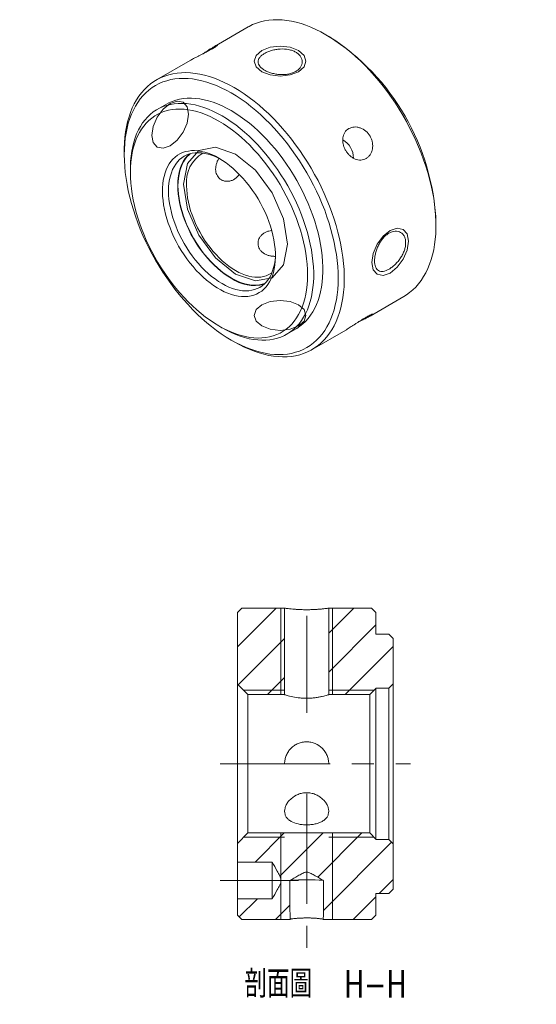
# Model space of a CAD drawing. Header units: millimetres. Extents: x 54 to 213, y 43 to 192.
# Tile 2 of 2: x 153 to 213, y 43 to 157. Entities that reach past the tile are written whole.
import ezdxf

# ---------------------------------------------------------------- set-up
doc = ezdxf.new("R2010")
doc.units = ezdxf.units.MM
doc.linetypes.add('CENTERX2', pattern=[20.32, 12.7, -2.54, 2.54, -2.54])
doc.layers.get('0').update_dxf_attribs({"lineweight": 18})
doc.layers.add('FORMAT', color=7, linetype='Continuous', lineweight=18)
doc.styles.add('SLDTEXTSTYLE0', font='txt.shx', dxfattribs={"width": 0.75})
doc.styles.add('SLDTEXTSTYLE1', font='txt.shx', dxfattribs={"width": 0.75, "bigfont": 'bigfont.shx'})

# ---------------------------------------------------------------- blocks, each defined once
blk = doc.blocks.new('SW_NOTE_0')
at = {"layer": 'FORMAT', "color": 0, "char_height": 3.175, "attachment_point": 2}
for s, insert, width, style in [('\\M+19655\\M+196CA\\M+19AA4', (6.25, 4.09), 17.6477, 'SLDTEXTSTYLE1'), ('H-H', (17.46, 4.09), 12.7, 'SLDTEXTSTYLE0')]:
    blk.add_mtext(s, dxfattribs=dict(at, insert=insert, width=width, style=style))

msp = doc.modelspace()

# ---------------------------------------------------------------- hatches: boundary and pattern name
at = {"linetype": 'Continuous', "lineweight": 0}
h = msp.add_hatch(dxfattribs=at)
h.set_pattern_fill('ANSI31', style=0, pattern_type=0)
h.paths.add_polyline_path([(183.78, 88.51), (178.83, 88.51), (178.33, 88.01), (178.33, 79.71), (179.53, 78.51), (183.78, 78.51)], flags=0)
h = msp.add_hatch(dxfattribs=at)
h.set_pattern_fill('ANSI31', style=0, pattern_type=0)
h.paths.add_polyline_path([(195.83, 85.51), (194.33, 85.51), (194.33, 88.01), (193.83, 88.51), (188.88, 88.51), (188.88, 78.51), (193.63, 78.51), (194.33, 79.21), (194.33, 79.26), (195.83, 79.26), (196.33, 79.76), (196.33, 85.01)], flags=0)
h = msp.add_hatch(dxfattribs=at)
h.set_pattern_fill('ANSI31', style=0, pattern_type=0)
edge = h.paths.add_edge_path(flags=0)
edge.add_line((184.37, 57), (184.38, 54.75))
edge.add_line((184.38, 54.75), (184.4, 52.51))
edge.add_line((184.4, 52.51), (184.37, 57))
edge.add_spline(control_points=[(184.37, 57), (184.49, 57.07), (184.6, 57.14), (184.72, 57.21), (185.13, 57.45), (185.53, 57.7), (185.96, 57.89), (186.06, 57.93), (186.16, 57.96), (186.26, 57.98), (186.34, 57.98), (186.42, 57.98), (186.49, 57.96), (186.6, 57.93), (186.71, 57.88), (186.81, 57.83), (186.99, 57.75), (187.17, 57.65), (187.35, 57.55), (187.66, 57.37), (187.97, 57.19), (188.28, 57)], knot_values=[0, 0, 0, 0, 0.413824, 0.413824, 0.413824, 1.826621, 1.826621, 1.826621, 2.14097, 2.14097, 2.14097, 2.37821, 2.37821, 2.37821, 2.719102, 2.719102, 2.719102, 3.323323, 3.323323, 3.323323, 4.405693, 4.405693, 4.405693, 4.405693], weights=[1, 1, 1, 1, 1, 1, 1, 1, 1, 1, 1, 1, 1, 1, 1, 1, 1, 1, 1, 1, 1, 1], degree=3, periodic=0)
edge.add_line((188.25, 52.51), (188.27, 54.75))
edge.add_line((188.27, 54.75), (188.28, 57))
edge.add_line((188.25, 52.51), (193.83, 52.51))
edge.add_line((193.83, 52.51), (194.33, 53.01))
edge.add_line((194.33, 53.01), (194.33, 55.51))
edge.add_line((194.33, 55.51), (195.83, 55.51))
edge.add_line((195.83, 55.51), (196.33, 56.01))
edge.add_line((196.33, 56.01), (196.33, 61.26))
edge.add_line((196.33, 61.26), (195.83, 61.76))
edge.add_line((195.83, 61.76), (194.33, 61.76))
edge.add_line((194.33, 61.76), (194.33, 61.81))
edge.add_line((194.33, 61.81), (193.63, 62.51))
edge.add_line((193.63, 62.51), (179.53, 62.51))
edge.add_line((179.53, 62.51), (178.33, 61.31))
edge.add_line((178.33, 61.31), (178.33, 59.13))
edge.add_line((178.33, 59.13), (182.33, 59.13))
edge.add_spline(control_points=[(182.33, 59.13), (182.36, 59.07), (182.4, 59), (182.43, 58.94), (182.72, 58.45), (183.03, 57.97), (183.26, 57.45), (183.31, 57.34), (183.35, 57.23), (183.37, 57.11), (183.38, 57.02), (183.37, 56.93), (183.35, 56.85), (183.33, 56.73), (183.28, 56.62), (183.23, 56.52), (183.14, 56.32), (183.04, 56.14), (182.93, 55.95), (182.74, 55.6), (182.53, 55.25), (182.33, 54.9)], knot_values=[0, 0, 0, 0, 0.212581, 0.212581, 0.212581, 1.91977, 1.91977, 1.91977, 2.285654, 2.285654, 2.285654, 2.54363, 2.54363, 2.54363, 2.899167, 2.899167, 2.899167, 3.538268, 3.538268, 3.538268, 4.746514, 4.746514, 4.746514, 4.746514], weights=[1, 1, 1, 1, 1, 1, 1, 1, 1, 1, 1, 1, 1, 1, 1, 1, 1, 1, 1, 1, 1, 1], degree=3, periodic=0)
edge.add_line((182.33, 54.9), (178.33, 54.9))
edge.add_line((178.33, 54.9), (178.33, 53.01))
edge.add_line((178.33, 53.01), (178.83, 52.51))
edge.add_line((178.83, 52.51), (184.4, 52.51))

# ---------------------------------------------------------------- linework, layer by layer
at = {"color": 7, "linetype": 'Continuous', "lineweight": 15}
for p, q in [((179.56, 155.71), (175.66, 153.46)), ((188.91, 154.61), (188.56, 154.82)), ((172.84, 151.83), (168.95, 149.59)), ((170.1, 146.79), (169.04, 146.17)), ((165.22, 141.35), (165.22, 140.94)), ((165.93, 139.31), (165.93, 138.9)), ((201.28, 132.77), (201.28, 133.18)), ((193.66, 122.29), (197.56, 124.53)), ((176.18, 121.14), (176.53, 120.94)), ((184.04, 120.19), (185.1, 120.8)), ((186.95, 118.41), (190.84, 120.66)), ((177.59, 119.51), (177.95, 119.3)), ((178.83, 88.51), (178.33, 88.01)), ((178.33, 79.71), (178.33, 88.01)), ((178.83, 88.51), (183.78, 88.51)), ((183.78, 88.51), (183.78, 78.51)), ((188.88, 78.51), (188.88, 88.51)), ((188.88, 88.51), (193.83, 88.51)), ((194.33, 88.01), (193.83, 88.51)), ((194.33, 88.01), (194.33, 85.51)), ((194.33, 85.51), (195.83, 85.51)), ((196.33, 85.01), (195.83, 85.51)), ((196.33, 85.01), (196.33, 79.76)), ((178.33, 79.71), (179.53, 78.51)), ((178.33, 61.31), (178.33, 79.71)), ((195.83, 79.26), (196.33, 79.76)), ((196.33, 79.76), (196.33, 61.26)), ((193.63, 78.51), (194.33, 79.21)), ((195.83, 79.26), (194.33, 79.26)), ((194.33, 79.26), (194.33, 79.21)), ((194.33, 79.21), (194.33, 61.81)), ((195.83, 61.76), (195.83, 79.26)), ((179.53, 78.51), (179.53, 62.51)), ((183.78, 78.51), (179.53, 78.51)), ((193.63, 78.51), (188.88, 78.51)), ((193.63, 62.51), (193.63, 78.51)), ((188.88, 70.51), (183.78, 70.51)), ((179.53, 62.51), (178.33, 61.31)), ((179.53, 62.51), (193.63, 62.51)), ((194.33, 61.81), (193.63, 62.51)), ((194.33, 61.81), (194.33, 61.76)), ((194.33, 61.76), (195.83, 61.76)), ((196.33, 61.26), (195.83, 61.76)), ((178.33, 59.13), (178.33, 61.31)), ((196.33, 61.26), (196.33, 56.01)), ((182.33, 59.13), (178.33, 59.13)), ((178.33, 59.13), (178.33, 54.9)), ((182.33, 59.13), (182.33, 54.9)), ((195.83, 55.51), (196.33, 56.01)), ((178.33, 53.01), (178.33, 54.9)), ((178.33, 54.9), (182.33, 54.9)), ((195.83, 55.51), (194.33, 55.51)), ((194.33, 55.51), (194.33, 53.01)), ((178.33, 53.01), (178.83, 52.51)), ((184.4, 52.51), (178.83, 52.51)), ((193.83, 52.51), (188.25, 52.51)), ((193.83, 52.51), (194.33, 53.01))]:
    msp.add_line(p, q, dxfattribs=at)
at = {"color": 7, "linetype": 'Continuous', "lineweight": 0}
for p, q in [((183.33, 78.51), (183.33, 88.51)), ((183.33, 88.51), (183.33, 78.51)), ((189.33, 78.51), (189.33, 88.51)), ((189.33, 88.51), (189.33, 78.51)), ((183.78, 79.01), (179.03, 79.01)), ((194.13, 79.01), (188.88, 79.01)), ((183.78, 62.01), (179.03, 62.01)), ((183.33, 52.51), (183.33, 62.51)), ((183.33, 62.51), (183.33, 52.51)), ((194.13, 62.01), (188.88, 62.01)), ((189.33, 52.51), (189.33, 62.51)), ((189.33, 62.51), (189.33, 52.51))]:
    msp.add_line(p, q, dxfattribs=at)
at = {"color": 7, "linetype": 'Continuous', "lineweight": 15}
for points in [[(197.56, 124.53), (197.86, 124.72), (198.24, 125), (198.61, 125.3), (198.96, 125.64), (199.28, 126.01), (199.58, 126.41), (199.86, 126.84), (200.11, 127.29), (200.34, 127.77), (200.55, 128.28), (200.73, 128.81), (200.89, 129.36), (201.02, 129.94), (201.12, 130.54), (201.2, 131.15), (201.26, 131.79), (201.28, 132.44), (201.28, 133.11), (201.26, 133.79), (201.2, 134.49), (201.12, 135.2), (201.02, 135.92), (200.89, 136.65), (200.73, 137.38), (200.55, 138.12), (200.34, 138.87), (200.11, 139.61), (199.86, 140.36), (199.58, 141.11), (199.28, 141.85), (198.96, 142.6), (198.61, 143.33), (198.24, 144.06), (197.86, 144.78), (197.45, 145.5), (197.03, 146.2), (196.59, 146.89), (196.13, 147.56), (195.66, 148.22), (195.17, 148.86), (194.67, 149.49), (194.15, 150.09), (193.63, 150.68), (193.09, 151.24), (192.55, 151.78), (191.99, 152.29), (191.43, 152.78), (190.86, 153.25), (190.29, 153.68), (189.71, 154.09), (189.14, 154.47), (188.56, 154.82), (187.98, 155.14), (187.4, 155.43), (186.82, 155.68), (186.25, 155.91), (185.68, 156.1), (185.12, 156.26), (184.57, 156.38), (184.02, 156.47), (183.49, 156.53), (182.96, 156.55), (182.45, 156.54), (181.94, 156.5), (181.46, 156.42), (180.98, 156.31), (180.52, 156.16), (180.08, 155.98), (179.66, 155.77), (179.56, 155.71)], [(165.22, 141.35), (165.23, 141.68), (165.25, 142.33), (165.3, 142.97), (165.38, 143.59), (165.49, 144.18), (165.62, 144.76), (165.78, 145.31), (165.96, 145.84), (166.16, 146.35), (166.39, 146.83), (166.65, 147.28), (166.93, 147.71), (167.23, 148.11), (167.55, 148.48), (167.9, 148.82), (168.26, 149.12), (168.65, 149.4), (169.05, 149.65), (169.48, 149.86), (169.92, 150.04), (170.38, 150.18), (170.85, 150.3), (171.34, 150.37), (171.84, 150.42), (172.35, 150.43), (172.88, 150.41), (173.42, 150.35), (173.96, 150.26), (174.52, 150.13), (175.08, 149.98), (175.65, 149.78), (176.22, 149.56), (176.79, 149.3), (177.37, 149.02), (177.95, 148.7)], [(177.6, 148.08), (177.03, 148.4), (176.45, 148.68), (175.89, 148.93), (175.32, 149.15), (174.76, 149.34), (174.21, 149.49), (173.66, 149.61), (173.13, 149.7), (172.6, 149.75), (172.08, 149.77), (171.58, 149.75), (171.08, 149.7), (170.6, 149.62), (170.14, 149.5), (169.69, 149.35), (169.26, 149.17), (168.85, 148.95), (168.45, 148.7), (168.08, 148.42), (167.72, 148.11), (167.39, 147.76), (167.08, 147.39), (166.79, 146.99), (166.52, 146.56), (166.28, 146.1), (166.06, 145.62), (165.86, 145.11), (165.69, 144.58), (165.55, 144.02), (165.43, 143.44), (165.34, 142.84), (165.28, 142.23), (165.24, 141.59), (165.22, 140.94), (165.24, 140.27), (165.28, 139.59), (165.34, 138.9), (165.43, 138.19), (165.55, 137.48), (165.69, 136.76), (165.86, 136.03), (166.06, 135.29), (166.28, 134.56), (166.52, 133.82), (166.79, 133.08), (167.08, 132.35), (167.39, 131.61), (167.72, 130.88), (168.08, 130.16), (168.45, 129.45), (168.85, 128.74), (169.26, 128.05), (169.69, 127.37), (170.14, 126.7), (170.6, 126.04), (171.08, 125.41), (171.58, 124.79), (172.08, 124.19), (172.6, 123.61), (173.13, 123.05), (173.66, 122.52), (174.21, 122.01), (174.76, 121.52), (175.32, 121.06), (175.89, 120.63), (176.45, 120.23), (177.03, 119.85), (177.6, 119.51), (178.17, 119.19), (178.74, 118.91), (179.31, 118.66), (179.87, 118.44), (180.43, 118.25), (180.98, 118.1), (181.53, 117.98), (182.07, 117.89), (182.59, 117.84), (183.11, 117.82), (183.62, 117.84), (184.11, 117.89), (184.59, 117.97), (185.05, 118.09), (185.5, 118.24), (185.93, 118.42), (186.35, 118.64), (186.74, 118.89), (187.12, 119.17), (187.47, 119.48), (187.81, 119.83), (188.12, 120.2), (188.41, 120.6), (188.67, 121.03), (188.92, 121.49), (189.14, 121.97), (189.33, 122.48), (189.5, 123.01), (189.64, 123.57), (189.76, 124.15), (189.85, 124.75), (189.92, 125.36), (189.96, 126), (189.97, 126.65), (189.96, 127.32), (189.92, 128), (189.85, 128.69), (189.76, 129.4), (189.64, 130.11), (189.5, 130.83), (189.33, 131.56), (189.14, 132.3), (188.92, 133.03), (188.67, 133.77), (188.41, 134.51), (188.12, 135.24), (187.81, 135.98), (187.47, 136.71), (187.12, 137.43), (186.74, 138.14), (186.35, 138.85), (185.93, 139.54), (185.5, 140.22), (185.05, 140.89), (184.59, 141.55), (184.11, 142.18), (183.62, 142.8), (183.11, 143.4), (182.59, 143.98), (182.07, 144.54), (181.53, 145.07), (180.98, 145.58), (180.43, 146.07), (179.87, 146.53), (179.31, 146.96), (178.74, 147.36), (178.17, 147.74), (177.6, 148.08)], [(177.95, 148.7), (178.53, 148.35), (179.11, 147.97), (179.68, 147.56), (180.26, 147.12), (180.82, 146.66), (181.38, 146.17), (181.94, 145.65), (182.48, 145.11), (183.02, 144.55), (183.55, 143.97), (184.06, 143.36), (184.56, 142.74), (185.05, 142.1), (185.52, 141.44), (185.98, 140.76), (186.42, 140.07), (186.85, 139.37), (187.25, 138.66), (187.64, 137.94), (188, 137.21), (188.35, 136.47), (188.67, 135.73), (188.97, 134.98), (189.25, 134.24), (189.51, 133.49), (189.74, 132.74), (189.94, 132), (190.12, 131.26), (190.28, 130.52), (190.41, 129.8), (190.52, 129.08), (190.6, 128.37), (190.65, 127.67), (190.67, 126.99), (190.67, 126.32), (190.65, 125.67), (190.6, 125.03), (190.52, 124.41), (190.41, 123.81), (190.28, 123.24), (190.12, 122.68), (189.94, 122.15), (189.74, 121.65), (189.51, 121.17), (189.25, 120.71), (188.97, 120.29), (188.67, 119.89), (188.35, 119.52), (188, 119.18), (187.64, 118.87), (187.25, 118.6), (186.85, 118.35), (186.42, 118.14), (185.98, 117.96), (185.52, 117.81), (185.05, 117.7), (184.56, 117.62), (184.06, 117.58), (183.55, 117.57), (183.02, 117.59), (182.48, 117.65), (181.94, 117.74), (181.38, 117.86), (180.82, 118.02), (180.26, 118.21), (179.68, 118.44), (179.11, 118.69), (178.53, 118.98), (177.95, 119.3), (177.95, 119.3)], [(165.93, 139.31), (165.93, 139.61), (165.96, 140.2), (166.01, 140.78), (166.09, 141.34), (166.2, 141.88), (166.33, 142.39), (166.48, 142.89), (166.66, 143.36), (166.87, 143.8), (167.1, 144.22), (167.35, 144.61), (167.63, 144.97), (167.92, 145.3), (168.24, 145.61), (168.58, 145.88), (168.94, 146.12), (169.32, 146.33), (169.72, 146.5), (170.13, 146.64), (170.56, 146.75), (171.01, 146.83), (171.46, 146.87), (171.93, 146.87), (172.42, 146.85), (172.91, 146.79), (173.41, 146.69), (173.92, 146.56), (174.43, 146.4), (174.96, 146.21), (175.48, 145.98), (176.01, 145.72), (176.54, 145.43)], [(185.1, 120.8), (185.19, 120.86), (185.55, 121.1), (185.89, 121.37), (186.21, 121.67), (186.51, 122.01), (186.78, 122.37), (187.04, 122.76), (187.26, 123.18), (187.47, 123.62), (187.65, 124.09), (187.81, 124.58), (187.94, 125.1), (188.04, 125.64), (188.12, 126.2), (188.17, 126.77), (188.2, 127.37), (188.2, 127.98), (188.17, 128.6), (188.12, 129.24), (188.04, 129.89), (187.94, 130.55), (187.81, 131.22), (187.65, 131.89), (187.47, 132.57), (187.26, 133.25), (187.04, 133.93), (186.78, 134.62), (186.51, 135.3), (186.21, 135.97), (185.89, 136.64), (185.55, 137.31), (185.19, 137.96), (184.81, 138.61), (184.41, 139.24), (184, 139.86), (183.57, 140.47), (183.13, 141.05), (182.67, 141.62), (182.2, 142.17), (181.72, 142.7), (181.22, 143.21), (180.72, 143.69), (180.21, 144.15), (179.7, 144.59), (179.18, 144.99), (178.65, 145.37), (178.13, 145.72), (177.6, 146.04), (177.07, 146.33), (176.54, 146.59), (176.02, 146.82), (175.5, 147.01), (174.98, 147.18), (174.47, 147.3), (173.97, 147.4), (173.48, 147.46), (172.99, 147.49), (172.52, 147.48), (172.07, 147.44), (171.62, 147.36), (171.19, 147.26), (170.78, 147.11), (170.38, 146.94), (170.1, 146.79)], [(176.18, 144.82), (175.66, 145.1), (175.15, 145.36), (174.63, 145.58), (174.12, 145.77), (173.61, 145.92), (173.11, 146.05), (172.62, 146.14), (172.14, 146.19), (171.67, 146.22), (171.21, 146.2), (170.76, 146.16), (170.33, 146.08), (169.91, 145.96), (169.5, 145.82), (169.12, 145.64), (168.75, 145.43), (168.4, 145.18), (168.07, 144.91), (167.77, 144.6), (167.48, 144.26), (167.22, 143.9), (166.98, 143.51), (166.76, 143.09), (166.57, 142.64), (166.4, 142.17), (166.26, 141.68), (166.14, 141.16), (166.05, 140.62), (165.98, 140.06), (165.94, 139.49), (165.93, 138.9), (165.94, 138.29), (165.98, 137.67), (166.05, 137.04), (166.14, 136.39), (166.26, 135.74), (166.4, 135.08), (166.57, 134.42), (166.76, 133.75), (166.98, 133.08), (167.22, 132.41), (167.48, 131.74), (167.77, 131.07), (168.07, 130.41), (168.4, 129.76), (168.75, 129.11), (169.12, 128.48), (169.5, 127.85), (169.91, 127.24), (170.33, 126.64), (170.76, 126.06), (171.21, 125.5), (171.67, 124.96), (172.14, 124.43), (172.62, 123.93), (173.11, 123.45), (173.61, 123), (174.12, 122.57), (174.63, 122.17), (175.15, 121.8), (175.66, 121.45), (176.18, 121.14), (176.7, 120.85), (177.22, 120.6), (177.74, 120.38), (178.25, 120.19), (178.75, 120.03), (179.25, 119.91), (179.74, 119.82), (180.23, 119.76), (180.7, 119.74), (181.16, 119.75), (181.61, 119.8), (182.04, 119.88), (182.46, 119.99), (182.86, 120.14), (183.25, 120.32), (183.61, 120.53), (183.96, 120.78), (184.29, 121.05), (184.6, 121.36), (184.88, 121.69), (185.15, 122.06), (185.39, 122.45), (185.6, 122.87), (185.8, 123.32), (185.97, 123.79), (186.11, 124.28), (186.23, 124.8), (186.32, 125.33), (186.38, 125.89), (186.42, 126.47), (186.44, 127.06), (186.42, 127.67), (186.38, 128.29), (186.32, 128.92), (186.23, 129.56), (186.11, 130.22), (185.97, 130.88), (185.8, 131.54), (185.6, 132.21), (185.39, 132.88), (185.15, 133.55), (184.88, 134.22), (184.6, 134.88), (184.29, 135.55), (183.96, 136.2), (183.61, 136.85), (183.25, 137.48), (182.86, 138.11), (182.46, 138.72), (182.04, 139.31), (181.61, 139.9), (181.16, 140.46), (180.7, 141), (180.23, 141.52), (179.74, 142.03), (179.25, 142.5), (178.75, 142.96), (178.25, 143.38), (177.74, 143.79), (177.22, 144.16), (176.7, 144.5), (176.18, 144.82)], [(176.54, 145.43), (177.06, 145.11), (177.59, 144.76), (178.12, 144.38), (178.64, 143.97), (179.15, 143.54), (179.66, 143.08), (180.16, 142.6), (180.66, 142.09), (181.14, 141.56), (181.61, 141.01), (182.07, 140.44), (182.51, 139.85), (182.94, 139.25), (183.35, 138.63), (183.75, 138), (184.13, 137.35), (184.49, 136.7), (184.83, 136.03), (185.15, 135.36), (185.45, 134.68), (185.72, 134), (185.97, 133.32), (186.2, 132.64), (186.41, 131.96), (186.59, 131.28), (186.75, 130.61), (186.88, 129.94), (186.98, 129.28), (187.06, 128.63), (187.11, 127.99), (187.14, 127.37), (187.14, 126.76), (187.11, 126.16), (187.06, 125.58), (186.98, 125.03), (186.88, 124.49), (186.75, 123.97), (186.59, 123.48), (186.41, 123.01), (186.2, 122.56), (185.97, 122.15), (185.72, 121.76), (185.45, 121.39), (185.15, 121.06), (184.83, 120.76), (184.49, 120.49), (184.13, 120.25), (183.75, 120.04), (183.35, 119.86), (182.94, 119.72), (182.51, 119.61), (182.07, 119.54), (181.61, 119.5), (181.14, 119.49), (180.66, 119.52), (180.16, 119.58), (179.66, 119.67), (179.15, 119.8), (178.64, 119.96), (178.12, 120.16), (177.59, 120.39), (177.06, 120.64), (176.54, 120.93), (176.53, 120.94)], [(176.18, 140.53), (176.6, 140.28), (177.01, 139.99), (177.42, 139.68), (177.83, 139.34), (178.22, 138.98), (178.61, 138.59), (178.99, 138.18), (179.36, 137.74), (179.72, 137.29), (180.06, 136.82), (180.39, 136.34), (180.7, 135.84), (180.99, 135.33), (181.26, 134.81), (181.51, 134.28), (181.74, 133.75), (181.95, 133.22), (182.13, 132.68), (182.29, 132.15), (182.43, 131.62), (182.54, 131.09), (182.62, 130.57), (182.68, 130.06), (182.72, 129.57), (182.72, 129.08), (182.7, 128.62), (182.66, 128.17), (182.58, 127.74), (182.49, 127.33), (182.36, 126.94), (182.22, 126.58), (182.04, 126.24), (181.85, 125.93), (181.63, 125.65), (181.39, 125.4), (181.13, 125.18), (180.84, 124.99), (180.54, 124.83), (180.23, 124.71), (179.89, 124.62), (179.54, 124.56), (179.18, 124.53), (178.8, 124.55), (178.42, 124.59), (178.03, 124.67), (177.62, 124.78), (177.22, 124.92), (176.8, 125.1), (176.39, 125.31), (175.97, 125.55), (175.56, 125.82), (175.15, 126.12), (174.74, 126.44), (174.34, 126.8), (173.95, 127.17), (173.56, 127.57), (173.19, 128), (172.82, 128.44), (172.47, 128.9), (172.14, 129.38), (171.82, 129.87), (171.52, 130.37), (171.24, 130.89), (170.98, 131.41), (170.74, 131.94), (170.52, 132.47), (170.32, 133.01), (170.15, 133.54), (170, 134.08), (169.88, 134.61), (169.78, 135.13), (169.71, 135.64), (169.66, 136.14), (169.64, 136.63), (169.65, 137.11), (169.68, 137.57), (169.74, 138.01), (169.83, 138.43), (169.94, 138.83), (170.07, 139.2), (170.23, 139.55), (170.42, 139.87), (170.62, 140.17), (170.85, 140.44), (171.11, 140.67), (171.38, 140.88), (171.67, 141.05), (171.98, 141.19), (172.3, 141.3), (172.65, 141.37), (173, 141.41), (173.37, 141.42), (173.75, 141.39), (174.14, 141.33), (174.54, 141.24), (174.94, 141.11), (175.35, 140.95), (175.77, 140.76), (176.18, 140.53)], [(176.36, 140.42), (176.13, 140.55), (175.73, 140.73), (175.33, 140.89), (174.93, 141.01), (174.55, 141.1), (174.17, 141.15), (173.8, 141.17), (173.44, 141.16), (173.1, 141.11), (172.77, 141.03), (172.46, 140.91), (172.16, 140.76), (171.88, 140.58), (171.63, 140.37), (171.39, 140.12), (171.18, 139.85), (170.99, 139.55), (170.82, 139.22), (170.68, 138.86), (170.56, 138.48), (170.47, 138.08), (170.4, 137.66), (170.36, 137.21), (170.35, 136.75), (170.36, 136.28), (170.4, 135.79), (170.47, 135.29), (170.56, 134.78), (170.68, 134.27), (170.82, 133.75), (170.99, 133.23), (171.18, 132.7), (171.39, 132.18), (171.63, 131.67), (171.88, 131.16), (172.16, 130.66), (172.46, 130.17), (172.77, 129.69), (173.1, 129.23), (173.44, 128.78), (173.8, 128.35), (174.17, 127.95), (174.55, 127.57), (174.93, 127.21), (175.33, 126.87), (175.73, 126.57), (176.13, 126.29), (176.54, 126.04), (176.94, 125.82), (177.34, 125.63), (177.74, 125.48), (178.14, 125.36), (178.52, 125.27), (178.9, 125.21), (179.27, 125.19), (179.63, 125.21), (179.97, 125.26), (180.3, 125.34), (180.62, 125.46), (180.91, 125.6), (181.19, 125.79), (181.44, 126), (181.68, 126.24), (181.89, 126.52), (182.09, 126.82), (182.25, 127.15), (182.39, 127.5), (182.51, 127.88), (182.6, 128.29), (182.67, 128.71), (182.71, 129.15), (182.72, 129.41)], [(172.72, 141.01), (172.69, 140.98), (172.45, 140.73), (172.24, 140.46), (172.05, 140.16), (171.88, 139.83), (171.74, 139.47), (171.62, 139.09), (171.53, 138.69), (171.46, 138.27), (171.42, 137.83), (171.41, 137.37), (171.42, 136.89), (171.46, 136.4), (171.53, 135.9), (171.62, 135.4), (171.74, 134.88), (171.88, 134.36), (172.05, 133.84), (172.24, 133.32), (172.45, 132.8), (172.69, 132.28), (172.94, 131.77), (173.22, 131.27), (173.52, 130.78), (173.83, 130.3), (174.16, 129.84), (174.5, 129.39), (174.86, 128.97), (175.23, 128.56), (175.61, 128.18), (176, 127.82), (176.39, 127.48), (176.79, 127.18), (177.19, 126.9), (177.6, 126.65)], [(181.5, 126.05), (181.34, 126), (181.01, 125.92), (180.67, 125.87), (180.32, 125.85), (179.95, 125.87), (179.57, 125.93), (179.19, 126.01), (178.8, 126.13), (178.4, 126.29), (178, 126.47), (177.6, 126.69), (177.19, 126.94), (176.79, 127.22), (176.4, 127.52), (176, 127.85), (175.62, 128.21), (175.24, 128.59), (174.88, 128.99), (174.52, 129.42), (174.18, 129.86), (173.85, 130.32), (173.54, 130.8), (173.25, 131.28), (172.97, 131.78), (172.72, 132.29), (172.48, 132.8), (172.27, 133.32), (172.08, 133.84), (171.91, 134.36), (171.77, 134.87), (171.65, 135.39), (171.56, 135.89), (171.5, 136.39), (171.46, 136.87), (171.44, 137.35), (171.46, 137.8), (171.5, 138.24), (171.56, 138.66), (171.65, 139.06), (171.77, 139.44), (171.91, 139.79), (172.08, 140.12), (172.27, 140.42), (172.48, 140.69), (172.72, 140.94), (172.84, 141.05)], [(172.43, 137.35), (172.45, 136.89), (172.49, 136.43), (172.55, 135.95), (172.64, 135.46), (172.76, 134.97), (172.9, 134.47), (173.07, 133.97), (173.26, 133.48), (173.47, 132.98), (173.7, 132.49), (173.96, 132.01), (174.23, 131.54), (174.52, 131.07), (174.83, 130.63), (175.15, 130.2), (175.49, 129.78), (175.84, 129.39), (176.2, 129.02), (176.57, 128.67), (176.94, 128.35), (177.32, 128.05), (177.71, 127.79), (178.09, 127.55), (178.48, 127.34), (178.86, 127.16), (179.24, 127.02), (179.62, 126.91), (179.99, 126.83), (180.35, 126.79), (180.69, 126.78), (181.03, 126.8), (181.35, 126.86), (181.66, 126.95), (181.95, 127.08), (182.23, 127.24), (182.32, 127.3)]]:
    msp.add_lwpolyline(points, dxfattribs=at)
at = {"color": 7, "linetype": 'Continuous', "lineweight": 0}
for points in [[(185.37, 152.98), (186.03, 152.42), (186.25, 151.76), (186.03, 151.1), (185.37, 150.53), (184.4, 150.16), (183.25, 150.03), (182.11, 150.16), (181.13, 150.53), (180.48, 151.1), (180.25, 151.76), (180.48, 152.42), (181.13, 152.98), (182.11, 153.36), (183.25, 153.49), (184.4, 153.36), (185.37, 152.98)], [(172.65, 145.63), (172.49, 146.48), (172.03, 147.01), (171.34, 147.14), (170.53, 146.86), (169.71, 146.2), (169.03, 145.27), (168.57, 144.21), (168.4, 143.18), (168.57, 142.34), (169.03, 141.81), (169.71, 141.68), (170.53, 141.96), (171.34, 142.61), (172.03, 143.54), (172.49, 144.6), (172.65, 145.63)], [(178.09, 127.14), (175.79, 129), (173.84, 131.63), (172.54, 134.63), (172.08, 137.55), (172.54, 139.94), (173.84, 141.44), (175.79, 141.82), (178.09, 141.02), (180.39, 139.17), (182.34, 136.53), (183.64, 133.53), (184.1, 130.61), (183.64, 128.22), (182.34, 126.72), (180.39, 126.34), (178.09, 127.14)], [(198.1, 130.94), (197.94, 129.91), (197.48, 128.85), (196.79, 127.92), (195.98, 127.26), (195.17, 126.98), (194.48, 127.11), (194.02, 127.64), (193.86, 128.49), (194.02, 129.52), (194.48, 130.58), (195.17, 131.51), (195.98, 132.16), (196.79, 132.44), (197.48, 132.31), (197.94, 131.78), (198.1, 130.94)], [(185.37, 123.59), (184.4, 123.96), (183.25, 124.09), (182.11, 123.96), (181.13, 123.59), (180.48, 123.03), (180.25, 122.36), (180.48, 121.7), (181.13, 121.14), (182.11, 120.76), (183.25, 120.63), (184.4, 120.76), (185.37, 121.14), (186.03, 121.7), (186.25, 122.36), (186.03, 123.03), (185.37, 123.59)]]:
    msp.add_lwpolyline(points, dxfattribs=at)
at = {"color": 7, "linetype": 'Continuous', "lineweight": 15}
for centre, radius, start, end in [((174.47, 131.99), 26.84, 2.5457, 57.4489), ((189.39, 140.6), 2.34, 358.3994, 61.5329), ((176.28, 137.79), 3.87, 120.2418, 186.5501), ((180.25, 130.48), 4.66, 235.3, 284.3705), ((186.32, 20.4), 36.69, 86.9837, 92.9752)]:
    msp.add_arc(centre, radius, start, end, dxfattribs=at)
for start_param, end_param in [(4.916569, 4.986021), (1.297164, 1.366616)]:
    msp.add_ellipse((186.33, 70.51), major_axis=(0, -66.61), ratio=0.030026, start_param=start_param, end_param=end_param, dxfattribs=at)
for points, knots in [([(174.29, 152.59), (174.32, 152.61), (174.45, 152.69), (174.67, 152.83), (174.93, 153.01), (175.19, 153.17), (175.42, 153.31), (175.62, 153.44), (175.78, 153.53), (175.9, 153.59), (175.98, 153.62), (176.01, 153.62), (176, 153.59), (175.93, 153.53), (175.82, 153.45), (175.66, 153.34), (175.47, 153.22), (175.23, 153.09), (174.97, 152.94), (174.69, 152.79), (174.39, 152.64), (174.09, 152.48), (173.8, 152.33), (173.51, 152.19), (173.25, 152.06), (173.02, 151.94), (172.9, 151.87), (172.84, 151.83)], [0, 0, 0, 0, 0.07652, 0.305848, 0.54179, 0.771672, 1.008273, 1.237191, 1.472808, 1.700756, 1.93529, 2.163756, 2.398778, 2.628452, 2.86478, 3.094479, 3.330908, 3.559392, 3.794538, 4.022467, 4.256954, 4.485848, 4.721321, 4.951199, 5.187768, 5.417117, 5.650718, 5.650718, 5.650718, 5.650718]), ([(185.06, 152.8), (185.18, 152.73), (185.28, 152.65), (185.47, 152.49), (185.55, 152.4), (185.67, 152.2), (185.72, 152.1), (185.79, 151.9), (185.8, 151.79), (185.8, 151.58), (185.79, 151.47), (185.72, 151.27), (185.67, 151.16), (185.55, 150.97), (185.47, 150.88), (185.28, 150.71), (185.18, 150.64), (184.94, 150.5), (184.81, 150.44), (184.53, 150.34), (184.38, 150.3), (184.08, 150.24), (183.91, 150.22), (183.59, 150.2), (183.42, 150.2), (183.09, 150.22), (182.92, 150.24), (182.6, 150.3), (182.43, 150.33), (182.12, 150.42), (181.98, 150.47), (181.7, 150.58), (181.57, 150.65), (181.33, 150.78), (181.23, 150.86), (181.04, 151.01), (180.96, 151.09), (180.83, 151.25), (180.79, 151.34), (180.72, 151.51), (180.7, 151.6), (180.7, 151.77), (180.72, 151.86), (180.78, 152.03), (180.83, 152.11), (180.96, 152.28), (181.04, 152.36), (181.22, 152.51), (181.33, 152.58), (181.57, 152.72), (181.7, 152.78), (181.97, 152.9), (182.12, 152.95), (182.43, 153.04), (182.59, 153.07), (182.92, 153.13), (183.09, 153.15), (183.58, 153.18), (183.92, 153.16), (184.38, 153.07), (184.53, 153.03), (184.81, 152.93), (184.94, 152.87), (185.06, 152.8)], [0, 0, 0, 0, 0.402078, 0.402078, 0.804155, 0.804155, 1.206233, 1.206233, 1.60831, 1.60831, 2.010388, 2.010388, 2.412465, 2.412465, 2.814543, 2.814543, 3.21662, 3.21662, 3.618698, 3.618698, 4.020775, 4.020775, 4.422853, 4.422853, 4.82493, 4.82493, 5.227008, 5.227008, 5.629085, 5.629085, 6.031163, 6.031163, 6.43324, 6.43324, 6.835318, 6.835318, 7.237395, 7.237395, 7.639473, 7.639473, 8.04155, 8.04155, 8.443628, 8.443628, 8.845705, 8.845705, 9.247783, 9.247783, 9.64986, 9.64986, 10.051938, 10.051938, 10.454015, 10.454015, 10.856093, 10.856093, 11.25817, 11.25817, 12.062325, 12.062325, 12.464403, 12.464403, 12.866481, 12.866481, 12.866481, 12.866481]), ([(191.2, 143.96), (191.29, 144.01), (191.39, 144.05), (191.6, 144.12), (191.71, 144.14), (191.94, 144.15), (192.05, 144.15), (192.29, 144.11), (192.4, 144.08), (192.75, 143.96), (192.97, 143.84), (193.36, 143.51), (193.54, 143.3), (193.73, 142.96), (193.79, 142.84), (193.88, 142.6), (193.91, 142.47), (193.96, 142.22), (193.97, 142.09), (193.97, 141.84), (193.96, 141.72), (193.91, 141.47), (193.88, 141.36), (193.79, 141.14), (193.73, 141.04), (193.61, 140.85), (193.54, 140.76), (193.38, 140.61), (193.29, 140.55), (193.01, 140.39), (192.8, 140.33), (192.37, 140.31), (192.15, 140.35), (191.83, 140.48), (191.72, 140.54), (191.51, 140.67), (191.42, 140.75), (191.23, 140.92), (191.14, 141.02), (190.98, 141.22), (190.91, 141.33), (190.77, 141.55), (190.72, 141.67), (190.62, 141.91), (190.58, 142.04), (190.53, 142.28), (190.51, 142.41), (190.5, 142.65), (190.5, 142.77), (190.55, 143.12), (190.62, 143.33), (190.85, 143.7), (191.01, 143.85), (191.2, 143.96)], [0, 0, 0, 0, 0.357303, 0.357303, 0.714606, 0.714606, 1.071908, 1.071908, 1.429211, 1.429211, 2.143817, 2.143817, 2.858422, 2.858422, 3.215725, 3.215725, 3.573028, 3.573028, 3.93033, 3.93033, 4.287633, 4.287633, 4.644936, 4.644936, 5.002239, 5.002239, 5.359541, 5.359541, 5.716844, 5.716844, 6.43145, 6.43145, 7.146055, 7.146055, 7.503358, 7.503358, 7.860661, 7.860661, 8.217963, 8.217963, 8.575266, 8.575266, 8.932569, 8.932569, 9.289872, 9.289872, 9.647174, 9.647174, 10.004477, 10.004477, 10.719083, 10.719083, 11.433688, 11.433688, 11.433688, 11.433688]), ([(176.17, 140.53), (176.14, 140.48), (176.07, 140.36), (175.99, 140.18), (175.92, 139.99), (175.86, 139.8), (175.81, 139.56), (175.79, 139.32), (175.8, 139.1), (175.84, 138.88), (175.92, 138.63), (176.07, 138.37), (176.24, 138.19), (176.4, 138.07), (176.53, 138), (176.66, 137.94), (176.81, 137.89), (176.97, 137.87), (177.13, 137.86), (177.29, 137.87), (177.45, 137.89), (177.61, 137.94), (177.82, 138.03), (178.02, 138.14), (178.2, 138.29), (178.36, 138.44), (178.47, 138.58), (178.54, 138.66)], [0, 0, 0, 0, 0.155922, 0.327411, 0.501516, 0.676972, 0.855233, 1.186704, 1.355092, 1.52607, 1.849249, 2.179107, 2.510539, 2.678583, 2.848872, 3.020243, 3.19405, 3.369106, 3.54675, 3.717231, 3.890352, 4.064836, 4.242151, 4.56943, 4.735642, 4.904349, 5.178703, 5.178703, 5.178703, 5.178703]), ([(182.27, 132.17), (182.16, 132.16), (181.92, 132.12), (181.58, 131.99), (181.29, 131.82), (181.05, 131.6), (180.87, 131.35), (180.75, 131.08), (180.7, 130.79), (180.71, 130.48), (180.8, 130.18), (180.95, 129.91), (181.18, 129.67), (181.46, 129.47), (181.78, 129.32), (182.14, 129.23), (182.45, 129.19), (182.65, 129.19), (182.7, 129.19)], [0, 0, 0, 0, 0.301948, 0.636436, 0.98148, 1.302644, 1.632881, 1.959229, 2.294218, 2.635787, 2.98707, 3.330966, 3.685653, 4.015831, 4.356117, 4.678153, 5.009109, 5.156151, 5.156151, 5.156151, 5.156151]), ([(194.18, 128.67), (194.18, 128.81), (194.19, 128.95), (194.23, 129.25), (194.26, 129.4), (194.34, 129.72), (194.38, 129.87), (194.5, 130.18), (194.57, 130.34), (194.72, 130.64), (194.8, 130.78), (194.98, 131.05), (195.08, 131.18), (195.28, 131.42), (195.39, 131.53), (195.62, 131.72), (195.73, 131.8), (195.97, 131.94), (196.09, 131.99), (196.33, 132.07), (196.45, 132.09), (196.68, 132.11), (196.79, 132.1), (197, 132.05), (197.1, 132.01), (197.28, 131.91), (197.37, 131.84), (197.51, 131.68), (197.58, 131.59), (197.68, 131.38), (197.72, 131.27), (197.77, 131.02), (197.78, 130.89), (197.78, 130.62), (197.77, 130.48), (197.72, 130.19), (197.68, 130.04), (197.58, 129.74), (197.52, 129.59), (197.37, 129.3), (197.29, 129.15), (197.1, 128.88), (197, 128.74), (196.79, 128.48), (196.68, 128.37), (196.45, 128.14), (196.33, 128.04), (196.09, 127.86), (195.97, 127.77), (195.74, 127.64), (195.62, 127.58), (195.4, 127.5), (195.29, 127.47), (195.08, 127.44), (194.98, 127.44), (194.8, 127.47), (194.72, 127.5), (194.49, 127.63), (194.38, 127.77), (194.26, 128.06), (194.23, 128.17), (194.19, 128.41), (194.18, 128.53), (194.18, 128.67)], [0, 0, 0, 0, 0.40205, 0.40205, 0.804101, 0.804101, 1.206151, 1.206151, 1.608202, 1.608202, 2.010252, 2.010252, 2.412303, 2.412303, 2.814353, 2.814353, 3.216404, 3.216404, 3.618454, 3.618454, 4.020505, 4.020505, 4.422555, 4.422555, 4.824606, 4.824606, 5.226656, 5.226656, 5.628707, 5.628707, 6.030757, 6.030757, 6.432808, 6.432808, 6.834858, 6.834858, 7.236909, 7.236909, 7.638959, 7.638959, 8.04101, 8.04101, 8.44306, 8.44306, 8.845111, 8.845111, 9.247161, 9.247161, 9.649212, 9.649212, 10.051262, 10.051262, 10.453313, 10.453313, 10.855363, 10.855363, 11.257414, 11.257414, 12.061515, 12.061515, 12.463565, 12.463565, 12.865615, 12.865615, 12.865615, 12.865615]), ([(190.84, 120.66), (190.84, 120.66), (190.89, 120.68), (191.02, 120.76), (191.24, 120.9), (191.48, 121.06), (191.74, 121.23), (192.02, 121.41), (192.3, 121.59), (192.59, 121.78), (192.83, 121.93), (193.04, 122.05), (193.14, 122.11), (193.2, 122.15)], [0, 0, 0, 0, 0.003179, 0.296783, 0.598909, 0.892496, 1.194511, 1.489635, 1.793271, 2.089117, 2.393611, 2.590997, 2.790901, 2.790901, 2.790901, 2.790901]), ([(193.2, 122.15), (193.27, 122.19), (193.43, 122.28), (193.62, 122.38), (193.78, 122.45), (193.89, 122.5), (193.96, 122.51), (193.98, 122.5), (193.94, 122.47), (193.86, 122.41), (193.73, 122.32), (193.55, 122.22), (193.34, 122.11), (193.09, 121.98), (192.82, 121.84), (192.52, 121.69), (192.32, 121.59), (192.22, 121.54), (192.22, 121.54)], [0, 0, 0, 0, 0.187695, 0.380854, 0.568544, 0.761636, 0.950052, 1.143903, 1.332774, 1.527167, 1.715246, 1.908829, 2.096112, 2.288805, 2.476514, 2.669608, 2.858309, 2.86439, 2.86439, 2.86439, 2.86439]), ([(183.78, 88.51), (183.78, 88.51), (183.79, 88.51), (183.86, 88.5), (183.91, 88.49), (184.03, 88.47), (184.11, 88.46), (184.3, 88.44), (184.41, 88.43), (184.64, 88.41), (184.77, 88.39), (185.05, 88.37), (185.2, 88.36), (185.5, 88.35), (185.66, 88.34), (185.99, 88.33), (186.16, 88.33), (186.49, 88.33), (186.66, 88.33), (186.99, 88.34), (187.15, 88.35), (187.46, 88.36), (187.6, 88.37), (187.88, 88.39), (188.01, 88.41), (188.25, 88.43), (188.35, 88.44), (188.54, 88.46), (188.62, 88.47), (188.75, 88.49), (188.79, 88.5), (188.86, 88.51), (188.88, 88.51), (188.88, 88.51)], [0, 0, 0, 0, 0.31982, 0.31982, 0.63964, 0.63964, 0.95946, 0.95946, 1.27928, 1.27928, 1.599099, 1.599099, 1.918919, 1.918919, 2.238739, 2.238739, 2.558559, 2.558559, 2.878379, 2.878379, 3.198199, 3.198199, 3.518019, 3.518019, 3.837839, 3.837839, 4.157659, 4.157659, 4.477478, 4.477478, 4.797298, 4.797298, 5.117118, 5.117118, 5.117118, 5.117118]), ([(183.78, 78.51), (183.78, 78.51), (183.79, 78.5), (183.86, 78.48), (183.91, 78.47), (184.04, 78.43), (184.11, 78.41), (184.3, 78.36), (184.41, 78.33), (184.76, 78.25), (185.04, 78.19), (185.5, 78.13), (185.66, 78.12), (185.99, 78.1), (186.16, 78.09), (186.49, 78.09), (186.66, 78.1), (186.99, 78.12), (187.15, 78.13), (187.46, 78.17), (187.61, 78.2), (187.88, 78.25), (188.01, 78.28), (188.25, 78.33), (188.35, 78.36), (188.54, 78.41), (188.62, 78.43), (188.74, 78.47), (188.79, 78.48), (188.86, 78.5), (188.88, 78.51), (188.88, 78.51)], [0, 0, 0, 0, 0.324283, 0.324283, 0.648566, 0.648566, 0.972849, 0.972849, 1.297132, 1.297132, 1.945697, 1.945697, 2.26998, 2.26998, 2.594263, 2.594263, 2.918546, 2.918546, 3.242829, 3.242829, 3.567112, 3.567112, 3.891395, 3.891395, 4.215678, 4.215678, 4.539961, 4.539961, 4.864244, 4.864244, 5.188527, 5.188527, 5.188527, 5.188527]), ([(188.88, 70.51), (188.88, 70.68), (188.86, 70.84), (188.79, 71.17), (188.74, 71.33), (188.62, 71.64), (188.54, 71.79), (188.35, 72.07), (188.24, 72.2), (187.89, 72.55), (187.61, 72.74), (187.15, 72.93), (186.99, 72.98), (186.66, 73.04), (186.49, 73.06), (186.16, 73.06), (185.99, 73.04), (185.66, 72.98), (185.5, 72.93), (185.19, 72.8), (185.04, 72.72), (184.77, 72.54), (184.64, 72.43), (184.4, 72.19), (184.3, 72.07), (184.12, 71.79), (184.03, 71.64), (183.91, 71.33), (183.86, 71.17), (183.79, 70.84), (183.78, 70.68), (183.78, 70.51)], [0, 0, 0, 0, 0.500411, 0.500411, 1.000822, 1.000822, 1.501234, 1.501234, 2.001645, 2.001645, 3.002467, 3.002467, 3.502879, 3.502879, 4.00329, 4.00329, 4.503701, 4.503701, 5.004112, 5.004112, 5.504523, 5.504523, 6.004935, 6.004935, 6.505346, 6.505346, 7.005757, 7.005757, 7.506168, 7.506168, 8.006579, 8.006579, 8.006579, 8.006579]), ([(183.78, 65.02), (183.78, 64.9), (183.79, 64.78), (183.86, 64.56), (183.91, 64.45), (184.04, 64.25), (184.11, 64.16), (184.3, 63.99), (184.41, 63.92), (184.76, 63.72), (185.04, 63.62), (185.5, 63.52), (185.66, 63.5), (185.99, 63.46), (186.16, 63.45), (186.49, 63.45), (186.66, 63.46), (186.99, 63.49), (187.15, 63.52), (187.46, 63.59), (187.61, 63.63), (187.88, 63.73), (188.01, 63.79), (188.25, 63.92), (188.35, 63.99), (188.54, 64.16), (188.62, 64.25), (188.74, 64.45), (188.79, 64.56), (188.86, 64.78), (188.88, 64.9), (188.88, 65.14), (188.86, 65.27), (188.79, 65.53), (188.74, 65.65), (188.62, 65.9), (188.54, 66.03), (188.35, 66.26), (188.25, 66.37), (188.01, 66.58), (187.88, 66.68), (187.61, 66.85), (187.46, 66.92), (187.15, 67.04), (186.99, 67.09), (186.66, 67.15), (186.49, 67.17), (186.16, 67.17), (185.99, 67.15), (185.66, 67.09), (185.5, 67.04), (185.04, 66.86), (184.76, 66.69), (184.41, 66.37), (184.3, 66.26), (184.11, 66.03), (184.04, 65.9), (183.91, 65.65), (183.86, 65.53), (183.79, 65.27), (183.78, 65.15), (183.78, 65.02)], [0, 0, 0, 0, 0.436154, 0.436154, 0.872307, 0.872307, 1.308461, 1.308461, 1.744614, 1.744614, 2.616921, 2.616921, 3.053075, 3.053075, 3.489228, 3.489228, 3.925382, 3.925382, 4.361536, 4.361536, 4.797689, 4.797689, 5.233843, 5.233843, 5.669996, 5.669996, 6.10615, 6.10615, 6.542303, 6.542303, 6.978457, 6.978457, 7.414611, 7.414611, 7.850764, 7.850764, 8.286918, 8.286918, 8.723071, 8.723071, 9.159225, 9.159225, 9.595378, 9.595378, 10.031532, 10.031532, 10.467685, 10.467685, 10.903839, 10.903839, 11.339993, 11.339993, 12.2123, 12.2123, 12.648453, 12.648453, 13.084607, 13.084607, 13.52076, 13.52076, 13.956914, 13.956914, 13.956914, 13.956914]), ([(182.33, 54.9), (182.53, 55.24), (182.73, 55.59), (183.02, 56.1), (183.12, 56.28), (183.25, 56.55), (183.29, 56.64), (183.35, 56.82), (183.37, 56.92), (183.37, 57.12), (183.35, 57.22), (183.28, 57.4), (183.24, 57.49), (183.11, 57.76), (183.02, 57.93), (182.73, 58.45), (182.53, 58.79), (182.33, 59.13)], [0, 0, 0, 0, 1.18628, 1.18628, 1.77942, 1.77942, 2.07599, 2.07599, 2.37256, 2.37256, 2.66913, 2.66913, 2.9657, 2.9657, 3.55884, 3.55884, 4.745119, 4.745119, 4.745119, 4.745119]), ([(188.28, 57), (187.97, 57.19), (187.65, 57.38), (187.17, 57.65), (187.01, 57.74), (186.76, 57.86), (186.68, 57.9), (186.5, 57.96), (186.41, 57.98), (186.23, 57.98), (186.14, 57.96), (185.97, 57.89), (185.88, 57.86), (185.64, 57.73), (185.48, 57.64), (185, 57.37), (184.68, 57.19), (184.37, 57)], [0, 0, 0, 0, 1.101095, 1.101095, 1.651642, 1.651642, 1.926916, 1.926916, 2.20219, 2.20219, 2.477464, 2.477464, 2.752737, 2.752737, 3.303285, 3.303285, 4.40438, 4.40438, 4.40438, 4.40438]), ([(188.25, 52.54), (188.24, 52.54), (188.21, 52.55), (188.13, 52.56), (188.03, 52.58), (187.89, 52.6), (187.75, 52.61), (187.58, 52.63), (187.39, 52.65), (187.25, 52.66), (187.1, 52.67), (186.94, 52.68), (186.75, 52.68), (186.55, 52.69), (186.35, 52.69), (186.16, 52.69), (185.99, 52.68), (185.83, 52.68), (185.67, 52.67), (185.46, 52.66), (185.26, 52.65), (185.08, 52.63), (184.91, 52.62), (184.76, 52.6), (184.63, 52.58), (184.52, 52.56), (184.44, 52.55), (184.41, 52.54), (184.4, 52.54)], [0, 0, 0, 0, 0.097918, 0.220449, 0.469636, 0.596581, 0.719752, 0.970257, 1.097889, 1.221359, 1.34569, 1.472746, 1.600748, 1.765935, 1.93323, 2.055929, 2.179485, 2.305738, 2.432921, 2.555619, 2.80516, 2.932292, 3.055466, 3.305976, 3.433611, 3.557079, 3.808239, 3.867842, 3.867842, 3.867842, 3.867842])]:
    msp.add_open_spline(points, degree=3, knots=knots, dxfattribs=at)
at = {"layer": 'FORMAT', "color": 7, "linetype": 'CENTERX2', "lineweight": 0}
for p, q in [((186.33, 87.63), (186.33, 76.41)), ((176.33, 70.51), (198.33, 70.51)), ((186.33, 67.02), (186.33, 47.8)), ((182.33, 57.01), (176.33, 57.01)), ((182.33, 57.01), (185.37, 57.01))]:
    msp.add_line(p, q, dxfattribs=at)

# ---------------------------------------------------------------- block references
at = {"layer": 'FORMAT'}
msp.add_blockref('SW_NOTE_0', (176.8, 42.56), dxfattribs=at)

doc.saveas('drawing.dxf')
